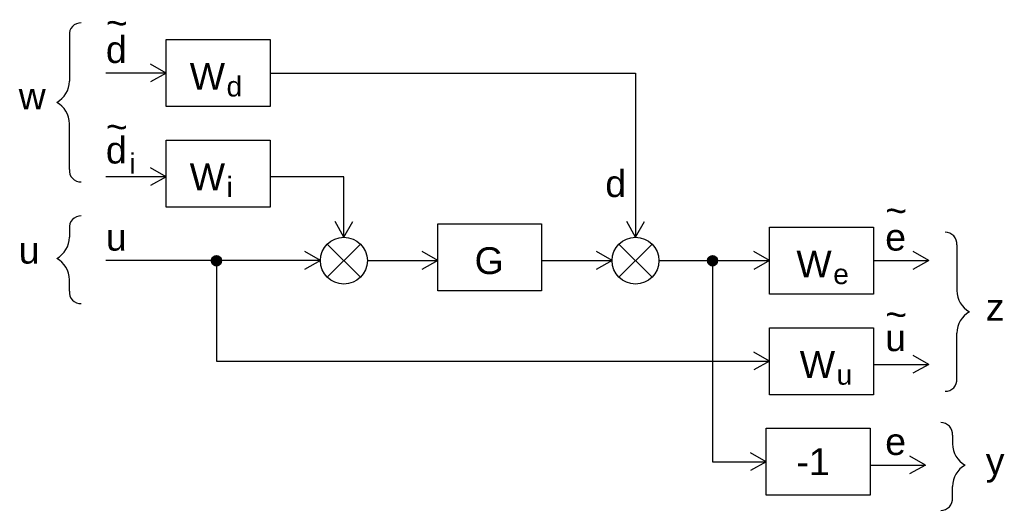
# Model space of a CAD drawing. Header units: millimetres. Extents: x 46 to 340, y 69 to 216.
import ezdxf

# ---------------------------------------------------------------- set-up
doc = ezdxf.new("R2010")
doc.units = ezdxf.units.MM
doc.styles.get("Standard").update_dxf_attribs({"font": 'ARIAL.TTF'})

msp = doc.modelspace()

# ---------------------------------------------------------------- hatches: boundary and pattern name
h = msp.add_hatch()
h.set_pattern_fill('BRICK', color=256, scale=0.0075, style=0)
h.set_pattern_definition([(0, (26.25, 36), (0, 0.047625), []), (90, (26.25, 36), (-0.09525, 6e-18), [0.047625, -0.047625]), (90, (26.297625, 36), (-0.09525, 6e-18), [-0.047625, 0.047625])])
edge = h.paths.add_edge_path()
edge.add_arc((105, 144), 1.5, 0, 360)
h = msp.add_hatch()
h.set_pattern_fill('BRICK', color=256, scale=0.0075, style=0)
h.set_pattern_definition([(0, (174.25, 36), (0, 0.047625), []), (90, (174.25, 36), (-0.09525, 6e-18), [0.047625, -0.047625]), (90, (174.297625, 36), (-0.09525, 6e-18), [-0.047625, 0.047625])])
edge = h.paths.add_edge_path()
edge.add_arc((253, 144), 1.5, 0, 360)

# ---------------------------------------------------------------- linework, layer by layer
for p, q in [((61.11, 211.25), (61.11, 197.58)), ((90, 200), (85.34, 202.69)), ((90, 200), (72, 200)), ((90, 200), (85.29, 197.39)), ((121, 200), (230, 200)), ((230, 200), (230, 151)), ((61.11, 171.21), (61.11, 184.88)), ((90, 169), (85.34, 171.69)), ((90, 169), (72, 169)), ((90, 169), (85.29, 166.39)), ((143, 169), (121, 169)), ((143, 151), (143, 169)), ((143, 151), (140.39, 155.71)), ((230, 151), (227.39, 155.71)), ((61.11, 153.62), (61.11, 151.01)), ((143, 151), (145.69, 155.66)), ((230, 151), (232.69, 155.66)), ((138.05, 148.95), (147.95, 139.05)), ((138.05, 139.05), (147.95, 148.95)), ((225.05, 148.95), (234.95, 139.05)), ((225.05, 139.05), (234.95, 148.95)), ((325.86, 148.75), (325.86, 135.08)), ((136, 144), (72, 144)), ((105, 144), (105, 114)), ((136, 144), (131.29, 141.39)), ((136, 144), (131.34, 146.69)), ((150, 144), (171, 144)), ((171, 144), (166.29, 141.39)), ((171, 144), (166.34, 146.69)), ((202, 144), (223, 144)), ((223, 144), (218.29, 141.39)), ((223, 144), (218.34, 146.69)), ((237, 144), (270, 144)), ((253, 144), (253, 84)), ((270, 144), (265.29, 141.39)), ((270, 144), (265.34, 146.69)), ((301, 144), (317.5, 144)), ((317.5, 144), (312.79, 141.39)), ((317.5, 144), (312.84, 146.69)), ((61.11, 134.89), (61.11, 138.31)), ((325.86, 108.71), (325.86, 122.38)), ((270, 114), (265.34, 116.69)), ((317.5, 113), (312.84, 115.69)), ((105, 114), (270, 114)), ((270, 114), (265.29, 111.39)), ((301, 113), (317.5, 113)), ((317.5, 113), (312.79, 110.39)), ((324.58, 91.93), (324.58, 89.32)), ((269, 84), (264.34, 86.69)), ((316.5, 83), (311.84, 85.69)), ((253, 84), (269, 84)), ((269, 84), (264.29, 81.39)), ((300, 83), (316.5, 83)), ((316.5, 83), (311.79, 80.39)), ((324.58, 73.2), (324.58, 76.62))]:
    msp.add_line(p, q)
for points in [[(90, 210), (121, 210), (121, 190), (90, 190)], [(90, 180), (121, 180), (121, 160), (90, 160)], [(171, 155), (202, 155), (202, 135), (171, 135)], [(270, 154), (301, 154), (301, 134), (270, 134)], [(270, 124), (301, 124), (301, 104), (270, 104)], [(269, 94), (300, 94), (300, 74), (269, 74)]]:
    msp.add_lwpolyline(points, close=True)
for centre, radius in [((143, 144), 7), ((230, 144), 7), ((105, 144), 1.5), ((253, 144), 1.5)]:
    msp.add_circle(centre, radius)
for centre, radius, start, end in [((64.52, 211.54), 3.42, 88.6303, 184.9861), ((53.93, 197.56), 7.18, 298.1926, 0.1624), ((53.93, 184.9), 7.18, 359.8376, 61.8074), ((64.52, 170.92), 3.42, 175.0139, 271.3697), ((64.52, 153.92), 3.42, 88.6303, 184.9861), ((53.93, 150.99), 7.18, 298.1926, 0.1624), ((322.46, 149.04), 3.42, 355.0139, 91.3697), ((53.93, 138.33), 7.18, 359.8376, 61.8074), ((64.52, 134.59), 3.42, 175.0139, 271.3697), ((333.05, 135.06), 7.18, 179.8376, 241.8074), ((333.05, 122.4), 7.18, 118.1926, 180.1624), ((322.46, 108.42), 3.42, 268.6303, 4.9861), ((321.17, 92.23), 3.42, 355.0139, 91.3697), ((331.76, 89.3), 7.18, 179.8376, 241.8074), ((331.76, 76.64), 7.18, 118.1926, 180.1624), ((321.17, 72.9), 3.42, 268.6303, 4.9861)]:
    msp.add_arc(centre, radius, start, end)

# ---------------------------------------------------------------- texts
for s, height, p in [('~', 8, (72, 211)), ('d', 8, (72, 203)), ('W', 8, (97, 195)), ('d', 6, (108, 193)), ('w', 8, (45.99, 189.14)), ('~', 8, (72, 180)), ('d', 8, (72, 173)), ('i', 6, (79, 170)), ('W', 8, (97, 165)), ('d', 8, (221, 163)), ('i', 6, (108, 163)), ('~', 8, (304.5, 155)), ('u', 8, (72, 147)), ('e', 8, (304.5, 147)), ('u', 8, (45.99, 143.14)), ('G', 8, (182, 140)), ('W', 8, (278, 139)), ('e', 6, (289, 137)), ('z', 8, (334.49, 126.14)), ('~', 8, (304.5, 124)), ('u', 8, (304.5, 117)), ('W', 8, (279, 109)), ('u', 6, (290, 107)), ('e', 8, (304.5, 86)), ('-1', 8, (278, 80)), ('y', 8, (334.49, 80.14))]:
    msp.add_text(s, height=height).set_placement(p)

doc.saveas('drawing.dxf')
